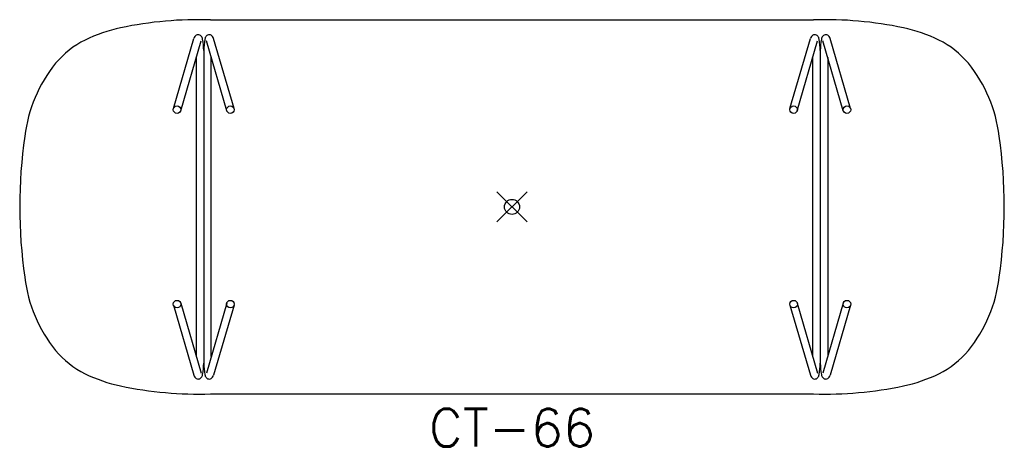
# Model space of a CAD drawing. Header units: inches. Extents: x -32.7 to 32.7, y -16 to 12.4.
import ezdxf
from ezdxf.enums import TextEntityAlignment as Align

# ---------------------------------------------------------------- set-up
doc = ezdxf.new("R2010")
doc.units = ezdxf.units.IN
doc.header["$MEASUREMENT"] = 0
doc.header["$PDMODE"] = 35
doc.layers.add('AFUCH-P', color=2, linetype='Continuous')
doc.layers.add('AFUCH-P-TN', color=2, linetype='Continuous')
doc.styles.get("Standard").update_dxf_attribs({"font": 'txt.shx'})

msp = doc.modelspace()

# ---------------------------------------------------------------- linework, layer by layer
at = {"layer": 'AFUCH-P'}
for p, q in [((-20, 12.413), (20.004, 12.413)), ((-22.467, 6.523), (-21.111, 11.169)), ((-18.446, 6.523), (-19.803, 11.169)), ((18.446, 6.523), (19.803, 11.169)), ((22.467, 6.523), (21.111, 11.169)), ((-21.987, 6.383), (-20.631, 11.029)), ((-18.926, 6.383), (-20.282, 11.029)), ((18.926, 6.383), (20.282, 11.029)), ((21.987, 6.383), (20.631, 11.029)), ((-20.955, 9.92), (-20.955, -9.92)), ((-20.457, 10.374), (-20.457, -10.374)), ((-19.959, -9.92), (-19.959, 9.92)), ((19.959, -9.92), (19.959, 9.92)), ((20.457, 10.374), (20.457, -10.374)), ((20.955, 9.92), (20.955, -9.92)), ((-22.467, -6.523), (-21.111, -11.169)), ((-21.987, -6.383), (-20.631, -11.029)), ((-18.926, -6.383), (-20.282, -11.029)), ((-18.446, -6.523), (-19.803, -11.169)), ((18.446, -6.523), (19.803, -11.169)), ((18.926, -6.383), (20.282, -11.029)), ((21.987, -6.383), (20.631, -11.029)), ((22.467, -6.523), (21.111, -11.169)), ((-20, -12.413), (20.004, -12.413))]:
    msp.add_line(p, q, dxfattribs=at)
for centre in [(-22.227, 6.453), (-18.686, 6.453), (18.686, 6.453), (22.227, 6.453), (-22.227, -6.453), (-18.686, -6.453), (18.686, -6.453), (22.227, -6.453)]:
    msp.add_circle(centre, 0.25, dxfattribs=at)
for centre, radius, start, end in [((-20.795, -12.739), 25.164, 88.19063, 101.8732), ((20.795, -12.739), 25.164, 78.1268, 91.80937), ((-23.778, 1.674), 10.446, 102.12564, 115.86483), ((23.778, 1.674), 10.446, 64.13517, 77.87436), ((-20.7, 11.064), 0.424, 144.75873, 165.71397), ((-20.825, 11.156), 0.269, 39.56917, 145.21665), ((-20.983, 11.043), 0.463, 10.79519, 37.91637), ((-24.623, 10.363), 4.166, 0.14622, 10.60276), ((-16.29, 10.363), 4.166, 169.39724, 179.85378), ((-19.931, 11.043), 0.463, 142.08363, 169.20481), ((-20.088, 11.156), 0.269, 34.78335, 140.43083), ((-20.214, 11.064), 0.424, 14.28603, 35.24127), ((20.214, 11.064), 0.424, 144.75873, 165.71397), ((20.088, 11.156), 0.269, 39.56917, 145.21665), ((19.931, 11.043), 0.463, 10.79519, 37.91637), ((16.29, 10.363), 4.166, 0.14622, 10.60276), ((24.623, 10.363), 4.166, 169.39724, 179.85378), ((20.983, 11.043), 0.463, 142.08363, 169.20481), ((20.825, 11.156), 0.269, 34.78335, 140.43083), ((20.7, 11.064), 0.424, 14.28603, 35.24127), ((-25.694, 5.733), 5.957, 116.30946, 140.40082), ((25.694, 5.733), 5.957, 39.59918, 63.69054), ((-22.874, 3.544), 9.526, 141.06593, 173.10977), ((22.874, 3.544), 9.526, 6.89023, 38.93407), ((-0.119, 0.008), 32.551, 171.73565, 188.26437), ((0.119, 0.008), 32.551, 351.73563, 8.26435), ((-22.874, -3.544), 9.526, 186.89023, 218.93407), ((22.874, -3.544), 9.526, 321.06593, 353.10977), ((-25.694, -5.733), 5.957, 219.59918, 243.69054), ((25.694, -5.733), 5.957, 296.30946, 320.40082), ((-24.623, -10.363), 4.166, 349.39724, 359.85378), ((-16.29, -10.363), 4.166, 180.14622, 190.60276), ((16.29, -10.363), 4.166, 349.39724, 359.85378), ((24.623, -10.363), 4.166, 180.14622, 190.60276), ((-23.778, -1.674), 10.446, 244.13517, 257.87436), ((23.778, -1.674), 10.446, 282.12564, 295.86483), ((-20.7, -11.064), 0.424, 194.28603, 215.24127), ((-20.825, -11.156), 0.269, 214.78335, 320.43083), ((-20.983, -11.043), 0.463, 322.08363, 349.20481), ((-19.931, -11.043), 0.463, 190.79519, 217.91637), ((-20.088, -11.156), 0.269, 219.56917, 325.21665), ((-20.214, -11.064), 0.424, 324.75873, 345.71397), ((20.214, -11.064), 0.424, 194.28603, 215.24127), ((20.088, -11.156), 0.269, 214.78335, 320.43083), ((19.931, -11.043), 0.463, 322.08363, 349.20481), ((20.983, -11.043), 0.463, 190.79519, 217.91637), ((20.825, -11.156), 0.269, 219.56917, 325.21665), ((20.7, -11.064), 0.424, 324.75873, 345.71397), ((-20.795, 12.739), 25.164, 258.1268, 271.80937), ((20.795, 12.739), 25.164, 268.19063, 281.8732)]:
    msp.add_arc(centre, radius, start, end, dxfattribs=at)
msp.add_point((0, 0), dxfattribs=at)

# ---------------------------------------------------------------- texts
at = {"layer": 'AFUCH-P-TN'}
msp.add_text('CT-66', height=2.5, dxfattribs=at).set_placement((0.002, -15.913), align=Align.CENTER)

doc.saveas('drawing.dxf')
